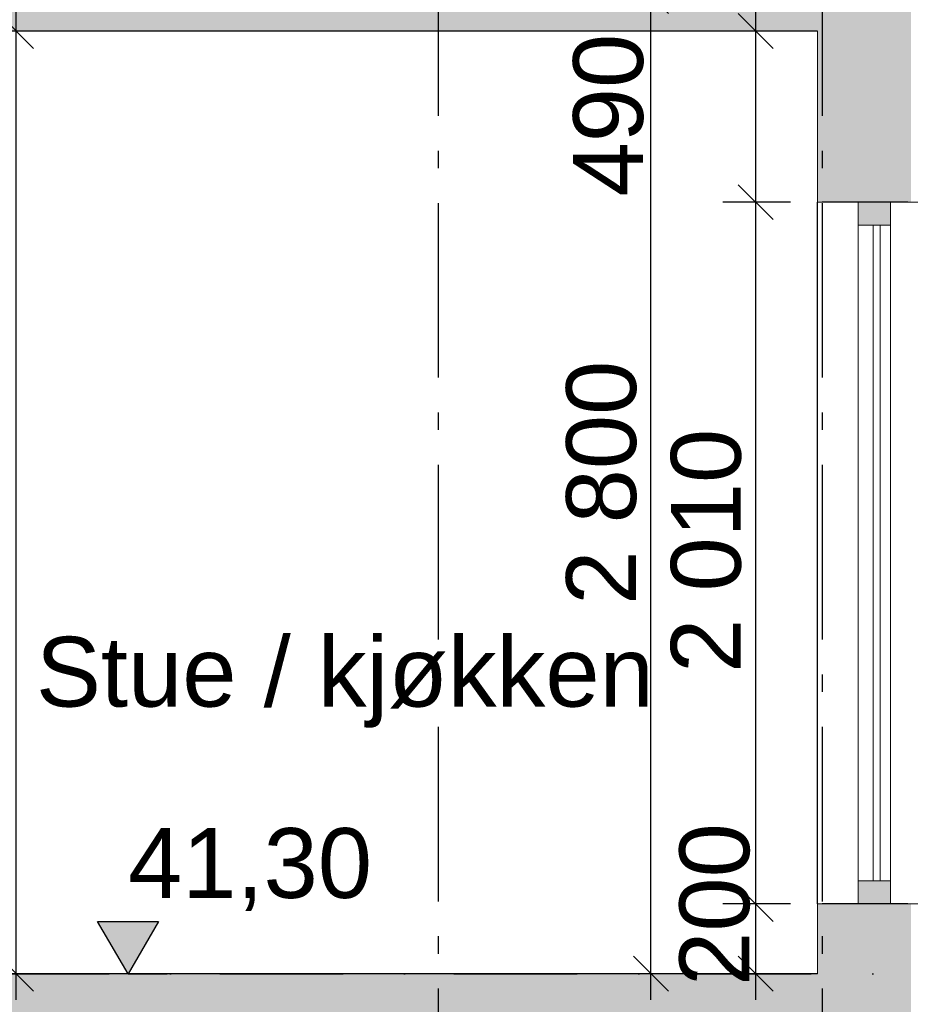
# Model space of a CAD drawing. Header units: millimetres. Extents: x 165469 to 174867448, y -6480348181 to 105421.
# Tile 13 of 20: x 174858180 to 174860731, y -6480306647 to -6480303827. Entities that reach past the tile are written whole.
import ezdxf
from ezdxf.enums import TextEntityAlignment as Align

# ---------------------------------------------------------------- set-up
doc = ezdxf.new("R2010")
doc.units = ezdxf.units.MM
doc.header["$LTSCALE"] = 0.5
doc.header["$MEASUREMENT"] = 0
for name, pattern in [('Akselinje', [1500, 1000, -200, 100, -200]), ('PLINE', [0]), ('Prikk & stiplet', [1340.555525, 705.555534, -352.777767, 0, -282.222223])]:
    doc.linetypes.add(name, pattern=pattern)
for name, color, linetype in [('23-- Yttervegger (Skravur)(Nye konstruksjoner)', 7, 'Continuous'), ('23-- Yttervegger(Nye konstruksjoner)', 7, 'Continuous'), ('244- Vinduer_ dører_ foldevegger(Nye konstruksjoner)', 7, 'Continuous'), ('251- Frittbærende dekker (Skravur)(Nye konstruksjoner)', 7, 'Continuous'), ('251- Frittbærende dekker(Nye konstruksjoner)', 7, 'Continuous'), ('82-- Modullinjer(Nye konstruksjoner)', 7, 'Continuous'), ('832- Tekst bygning(Nye konstruksjoner)', 7, 'Continuous'), ('842-M___1_100 Målsetting bygning(Nye konstruksjoner)', 7, 'Continuous')]:
    doc.layers.add(name, color=color, linetype=linetype)
for name, color, linetype, lineweight in [('234- Vinduer_ dører_ porter(Nye konstruksjoner)', 7, 'Continuous', 0), ('235- Utvendig kledning og overflate(Nye konstruksjoner)', 7, 'Continuous', 0), ('236- Innvendig kledning og overflate(Nye konstruksjoner)', 7, 'Continuous', 0)]:
    doc.layers.add(name, color=color, linetype=linetype, lineweight=lineweight)
doc.styles.add('GENERATED_STYLE_1', font='arial.ttf')
doc.styles.add('GENERATED_STYLE_2', font='arial.ttf')
doc.dimstyles.new('GENERATED_STYLE__1', dxfattribs={"dimtxt": 200, "dimasz": 95, "dimexe": 0.18, "dimexo": 1000, "dimgap": 0, "dimtad": 1, "dimdec": 0, "dimzin": 0, "dimdsep": 46, "dimtxsty": 'GENERATED_STYLE_1', "dimblk": 'ARROWHEAD_6', "dimblk1": 'ARROWHEAD_6', "dimblk2": 'ARROWHEAD_6', "dimcen": 0.09, "dimclrd": 256, "dimclre": 256, "dimclrt": 256, "dimadec": 1, "dimazin": 0, "dimtfac": 1, "dimtdec": 4, "dimtmove": 0, "dimatfit": 3, "dimfxl": 1, "dimtolj": 1, "dimtzin": 0, "dimarcsym": 0})
doc.dimstyles.new('GENERATED_STYLE__3', dxfattribs={"dimtxt": 200, "dimasz": 95, "dimexe": 0.18, "dimexo": 1000, "dimgap": 0, "dimtad": 1, "dimdec": 0, "dimzin": 0, "dimdsep": 46, "dimtxsty": 'GENERATED_STYLE_1', "dimblk": 'ARROWHEAD_6', "dimblk1": 'ARROWHEAD_6', "dimblk2": 'ARROWHEAD_6', "dimcen": 0.09, "dimclrd": 256, "dimclre": 256, "dimclrt": 256, "dimadec": 1, "dimazin": 0, "dimtfac": 1, "dimtdec": 4, "dimtmove": 2, "dimatfit": 3, "dimfxl": 1, "dimtolj": 1, "dimtzin": 0, "dimarcsym": 0})

# ---------------------------------------------------------------- blocks, each defined once
blk = doc.blocks.new('Standard grid marker[5]_2', base_point=(174859378.5, -6480291402))
at = {"layer": '82-- Modullinjer(Nye konstruksjoner)', "linetype": 'Akselinje'}
blk.add_line((174859378.5, -6480291602), (174859378.5, -6480311159.4), dxfattribs=at)
at = {"layer": '82-- Modullinjer(Nye konstruksjoner)', "style": 'GENERATED_STYLE_2'}
for tag, p in [('AC_MarkerText_1_0', (174859378.5, -6480290727)), ('AC_MarkerText_1_1', (174859378.5, -6480311684.4))]:
    blk.add_attdef(tag, text='', height=350, rotation=360, dxfattribs=at).set_placement(p, align=Align.TOP_CENTER)
blk = doc.blocks.new('Standard grid marker[6]_2', base_point=(174860478.5, -6480291402))
at = {"layer": '82-- Modullinjer(Nye konstruksjoner)', "linetype": 'Akselinje'}
blk.add_line((174860478.5, -6480291602), (174860478.5, -6480311159.4), dxfattribs=at)
at = {"layer": '82-- Modullinjer(Nye konstruksjoner)', "style": 'GENERATED_STYLE_2'}
for tag, p in [('AC_MarkerText_1_0', (174860478.5, -6480290727)), ('AC_MarkerText_1_1', (174860478.5, -6480311684.4))]:
    blk.add_attdef(tag, text='', height=350, rotation=360, dxfattribs=at).set_placement(p, align=Align.TOP_CENTER)
blk = doc.blocks.new('*D131', base_point=(168699949.2, -6480347859.4))
at = {"layer": '842-M___1_100 Målsetting bygning(Nye konstruksjoner)', "linetype": 'PLINE'}
for p, q in [((174860038.5, -6480303809.4), (174859938.5, -6480303709.4)), ((174859988.5, -6480303759.4), (174859988.5, -6480303684.4)), ((174860088.5, -6480303759.4), (174859894.8, -6480303759.4)), ((174859988.5, -6480306559.4), (174859988.5, -6480303759.4)), ((174859938.5, -6480306509.4), (174860038.5, -6480306609.4)), ((174860088.5, -6480306559.4), (174859894.8, -6480306559.4)), ((174859988.5, -6480306634.4), (174859988.5, -6480306559.4))]:
    blk.add_line(p, q, dxfattribs=at)
at = {"layer": '842-M___1_100 Målsetting bygning(Nye konstruksjoner)', "insert": (174859948.5, -6480305502.6), "char_height": 200, "attachment_point": 7, "rotation": 90, "style": 'GENERATED_STYLE_1'}
blk.add_mtext('\\A1;{\\pql;\\fArial|b0|i0|c0|p0;\\W1.000000;2\xa0800}', dxfattribs=at)
blk = doc.blocks.new('ARROWHEAD_6')
at = {"linetype": 'Continuous'}
for p, q in [((-0.5, -0.5), (0.5, 0.5)), ((0, 0), (-1, 0))]:
    blk.add_line(p, q, dxfattribs=at)
blk = doc.blocks.new('*D133', base_point=(168699949.2, -6480347859.4))
at = {"layer": '842-M___1_100 Målsetting bygning(Nye konstruksjoner)', "linetype": 'PLINE'}
for p, q in [((174858169.8, -6480303859.4), (174858169.8, -6480303784.4)), ((174858219.8, -6480303909.4), (174858119.8, -6480303809.4)), ((174858269.8, -6480303859.4), (174858076.1, -6480303859.4)), ((174858169.8, -6480306559.4), (174858169.8, -6480303859.4)), ((174858119.8, -6480306509.4), (174858219.8, -6480306609.4)), ((174858269.8, -6480306559.4), (174858076.1, -6480306559.4)), ((174858169.8, -6480306634.4), (174858169.8, -6480306559.4))]:
    blk.add_line(p, q, dxfattribs=at)
at = {"layer": '842-M___1_100 Målsetting bygning(Nye konstruksjoner)', "insert": (174858129.8, -6480305552.6), "char_height": 200, "attachment_point": 7, "rotation": 90, "style": 'GENERATED_STYLE_1'}
blk.add_mtext('\\A1;{\\pql;\\fArial|b0|i0|c0|p0;\\W1.000000;2\xa0700}', dxfattribs=at)
blk = doc.blocks.new('*D143', base_point=(168699949.2, -6480347859.4))
at = {"layer": '842-M___1_100 Målsetting bygning(Nye konstruksjoner)', "linetype": 'PLINE'}
for p, q in [((174860238.5, -6480306309.4), (174860338.5, -6480306409.4)), ((174860388.5, -6480306359.4), (174860194.8, -6480306359.4)), ((174860288.5, -6480306559.4), (174860288.5, -6480306359.4)), ((174860238.5, -6480306509.4), (174860338.5, -6480306609.4)), ((174860388.5, -6480306559.4), (174860194.8, -6480306559.4)), ((174860288.5, -6480306634.4), (174860288.5, -6480306559.4))]:
    blk.add_line(p, q, dxfattribs=at)
at = {"layer": '842-M___1_100 Målsetting bygning(Nye konstruksjoner)', "insert": (174860272.9, -6480306594.1), "char_height": 200, "attachment_point": 7, "rotation": 90, "style": 'GENERATED_STYLE_1'}
blk.add_mtext('\\A1;{\\pql;\\fArial|b0|i0|c0|p0;\\W1.000000;200}', dxfattribs=at)
blk = doc.blocks.new('*D144', base_point=(168699949.2, -6480347859.4))
at = {"layer": '842-M___1_100 Målsetting bygning(Nye konstruksjoner)', "linetype": 'PLINE'}
for p, q in [((174860238.5, -6480304299.4), (174860338.5, -6480304399.4)), ((174860388.5, -6480304349.4), (174860194.8, -6480304349.4)), ((174860288.5, -6480306359.4), (174860288.5, -6480304349.4)), ((174860238.5, -6480306309.4), (174860338.5, -6480306409.4)), ((174860388.5, -6480306359.4), (174860194.8, -6480306359.4))]:
    blk.add_line(p, q, dxfattribs=at)
at = {"layer": '842-M___1_100 Målsetting bygning(Nye konstruksjoner)', "insert": (174860248.5, -6480305697.6), "char_height": 200, "attachment_point": 7, "rotation": 90, "style": 'GENERATED_STYLE_1'}
blk.add_mtext('\\A1;{\\pql;\\fArial|b0|i0|c0|p0;\\W1.000000;2\xa0010}', dxfattribs=at)
blk = doc.blocks.new('*D145', base_point=(168699949.2, -6480347859.4))
at = {"layer": '842-M___1_100 Målsetting bygning(Nye konstruksjoner)', "linetype": 'PLINE'}
for p, q in [((174860288.5, -6480303859.4), (174860288.5, -6480303784.4)), ((174860338.5, -6480303909.4), (174860238.5, -6480303809.4)), ((174860388.5, -6480303859.4), (174860194.8, -6480303859.4)), ((174860288.5, -6480304349.4), (174860288.5, -6480303859.4)), ((174860238.5, -6480304299.4), (174860338.5, -6480304399.4)), ((174860388.5, -6480304349.4), (174860194.8, -6480304349.4))]:
    blk.add_line(p, q, dxfattribs=at)
at = {"layer": '842-M___1_100 Målsetting bygning(Nye konstruksjoner)', "insert": (174859968.5, -6480304333.2), "char_height": 200, "attachment_point": 7, "rotation": 90, "style": 'GENERATED_STYLE_1'}
blk.add_mtext('\\A1;{\\pql;\\fArial|b0|i0|c0|p0;\\W1.000000;490}', dxfattribs=at)
blk = doc.blocks.new('*D151', base_point=(168699949.2, -6480347859.4))
at = {"layer": '842-M___1_100 Målsetting bygning(Nye konstruksjoner)', "linetype": 'PLINE'}
for p, q in [((174863521.5, -6480299694.8), (174863521.5, -6480299619.8)), ((174863571.5, -6480299744.8), (174863471.5, -6480299644.8)), ((174863615.2, -6480299694.8), (174863421.5, -6480299694.8)), ((174863521.5, -6480310079.4), (174863521.5, -6480299694.8)), ((174863471.5, -6480310029.4), (174863571.5, -6480310129.4)), ((174863615.2, -6480310079.4), (174863421.5, -6480310079.4)), ((174863521.5, -6480310154.4), (174863521.5, -6480310079.4))]:
    blk.add_line(p, q, dxfattribs=at)
at = {"layer": '842-M___1_100 Målsetting bygning(Nye konstruksjoner)', "insert": (174863481.5, -6480305268.5), "char_height": 200, "attachment_point": 7, "rotation": 90, "style": 'GENERATED_STYLE_1'}
blk.add_mtext('\\A1;{\\pql;\\fArial|b0|i0|c0|p0;\\W1.000000;10390}', dxfattribs=at)

msp = doc.modelspace()

# ---------------------------------------------------------------- hatches: boundary and pattern name
at = {"layer": '23-- Yttervegger (Skravur)(Nye konstruksjoner)', "linetype": 'Continuous'}
for points in [[(174860478.5, -6480303315.4), (174860478.5, -6480303794.4), (174860478.5, -6480303859.4), (174860478.5, -6480304349.4), (174860526.5, -6480304349.4), (174860526.5, -6480303337.8)], [(174860526.5, -6480303337.8), (174860526.5, -6480304349.4), (174860674.5, -6480304349.4), (174860724.5, -6480304349.4), (174860724.5, -6480303430.1)], [(174860733.5, -6480303434.3), (174860724.5, -6480303430.1), (174860724.5, -6480304349.4), (174860733.5, -6480304349.4)], [(174860465.5, -6480304349.4), (174860478.5, -6480304349.4), (174860478.5, -6480303859.4), (174860465.5, -6480303859.4)], [(174860582.5, -6480304415.4), (174860674.5, -6480304415.4), (174860674.5, -6480304349.4), (174860582.5, -6480304349.4)], [(174860674.5, -6480306359.4), (174860674.5, -6480306293.4), (174860582.5, -6480306293.4), (174860582.5, -6480306359.4)], [(174860465.5, -6480306359.4), (174860465.5, -6480306559.4), (174860478.5, -6480306559.4), (174860478.5, -6480306359.4)], [(174860478.5, -6480306359.4), (174860478.5, -6480306559.4), (174860526.5, -6480306559.4), (174860526.5, -6480306359.4)], [(174860526.5, -6480306359.4), (174860526.5, -6480306559.4), (174860724.5, -6480306559.4), (174860724.5, -6480306359.4), (174860674.5, -6480306359.4)], [(174860724.5, -6480306359.4), (174860724.5, -6480306559.4), (174860733.5, -6480306559.4), (174860733.5, -6480306359.4)], [(174860526.5, -6480307849.4), (174860674.5, -6480307849.4), (174860724.5, -6480307849.4), (174860724.5, -6480306559.4), (174860526.5, -6480306559.4), (174860526.5, -6480306859.4)], [(174860733.5, -6480306559.4), (174860724.5, -6480306559.4), (174860724.5, -6480307849.4), (174860733.5, -6480307849.4)]]:
    msp.add_hatch(color=256, dxfattribs=at).paths.add_polyline_path(points)
at = {"layer": '251- Frittbærende dekker (Skravur)(Nye konstruksjoner)', "linetype": 'Continuous'}
for points in [[(174860478.5, -6480303794.4), (174850891.5, -6480303794.4), (174850891.5, -6480303859.4), (174860478.5, -6480303859.4)], [(174860526.5, -6480306559.4), (174850830.5, -6480306559.4), (174850830.5, -6480306859.4), (174860526.5, -6480306859.4)]]:
    msp.add_hatch(color=256, dxfattribs=at).paths.add_polyline_path(points)
at = {"layer": '842-M___1_100 Målsetting bygning(Nye konstruksjoner)', "linetype": 'Continuous'}
msp.add_hatch(color=256, dxfattribs=at).paths.add_polyline_path([(174858490.5, -6480306559.4), (174858577.5, -6480306409.4), (174858403.5, -6480306409.4)])

# ---------------------------------------------------------------- linework, layer by layer
at = {"linetype": 'Prikk & stiplet'}
msp.add_line((174840653.6, -6480306559.4), (174865311.5, -6480306559.4), dxfattribs=at)
at = {"layer": '23-- Yttervegger(Nye konstruksjoner)', "linetype": 'PLINE', "flags": 128}
for points in [[(174860724.5, -6480304349.4), (174860674.5, -6480304349.4), (174860582.5, -6480304349.4), (174860526.5, -6480304349.4), (174860478.5, -6480304349.4)], [(174860724.5, -6480306359.4), (174860674.5, -6480306359.4), (174860582.5, -6480306359.4), (174860526.5, -6480306359.4), (174860478.5, -6480306359.4)]]:
    msp.add_lwpolyline(points, dxfattribs=at)
at = {"layer": '234- Vinduer_ dører_ porter(Nye konstruksjoner)', "linetype": 'PLINE'}
for p, q in [((174860582.5, -6480304349.4), (174860582.5, -6480304415.4)), ((174860674.5, -6480304349.4), (174860674.5, -6480304415.4)), ((174860582.5, -6480304415.4), (174860582.5, -6480306293.4)), ((174860674.5, -6480304415.4), (174860582.5, -6480304415.4)), ((174860625.5, -6480304415.4), (174860625.5, -6480306293.4)), ((174860645.5, -6480306293.4), (174860645.5, -6480304415.4)), ((174860674.5, -6480304415.4), (174860674.5, -6480306293.4)), ((174860582.5, -6480306293.4), (174860582.5, -6480306359.4)), ((174860674.5, -6480306293.4), (174860582.5, -6480306293.4)), ((174860674.5, -6480306293.4), (174860674.5, -6480306359.4))]:
    msp.add_line(p, q, dxfattribs=at)
at = {"layer": '235- Utvendig kledning og overflate(Nye konstruksjoner)', "linetype": 'PLINE', "flags": 128}
for points in [[(174860811.5, -6480304349.4), (174860792.5, -6480304349.4), (174860756.5, -6480304349.4), (174860733.5, -6480304349.4), (174860724.5, -6480304349.4)], [(174860811.5, -6480306359.4), (174860792.5, -6480306359.4), (174860756.5, -6480306359.4), (174860733.5, -6480306359.4), (174860724.5, -6480306359.4)]]:
    msp.add_lwpolyline(points, dxfattribs=at)
at = {"layer": '236- Innvendig kledning og overflate(Nye konstruksjoner)', "linetype": 'PLINE'}
for p, q in [((174860465.5, -6480303859.4), (174860465.5, -6480304349.4)), ((174860478.5, -6480304349.4), (174860465.5, -6480304349.4)), ((174860465.5, -6480306359.4), (174860465.5, -6480306559.4)), ((174860478.5, -6480306359.4), (174860465.5, -6480306359.4))]:
    msp.add_line(p, q, dxfattribs=at)
at = {"layer": '244- Vinduer_ dører_ foldevegger(Nye konstruksjoner)', "linetype": 'PLINE'}
msp.add_line((174860465.5, -6480306359.4), (174860465.5, -6480304349.4), dxfattribs=at)
at = {"layer": '251- Frittbærende dekker(Nye konstruksjoner)', "linetype": 'PLINE'}
for p, q in [((174860465.5, -6480303859.4), (174855803.9, -6480303859.4)), ((174860465.5, -6480306559.4), (174856293.9, -6480306559.4))]:
    msp.add_line(p, q, dxfattribs=at)
at = {"layer": '842-M___1_100 Målsetting bygning(Nye konstruksjoner)', "linetype": 'PLINE'}
for p, q in [((174858490.5, -6480306559.4), (174858403.5, -6480306409.4)), ((174858403.5, -6480306409.4), (174858577.5, -6480306409.4)), ((174858577.5, -6480306409.4), (174858490.5, -6480306559.4)), ((174858490.5, -6480306559.4), (174858378, -6480306559.4)), ((174858490.5, -6480306559.4), (174858603, -6480306559.4))]:
    msp.add_line(p, q, dxfattribs=at)

# ---------------------------------------------------------------- block references
at = {"layer": '82-- Modullinjer(Nye konstruksjoner)', "linetype": 'PLINE'}
for name, p in [('Standard grid marker[5]_2', (174859378.5, -6480291402)), ('Standard grid marker[6]_2', (174860478.5, -6480291402))]:
    msp.add_blockref(name, p, dxfattribs=at)

# ---------------------------------------------------------------- texts
at = {"layer": '832- Tekst bygning(Nye konstruksjoner)', "linetype": 'Continuous', "insert": (174858226.7, -6480305594.3), "char_height": 200, "attachment_point": 1, "style": 'GENERATED_STYLE_1'}
msp.add_mtext('\\A1;{\\pql;\\fArial|b0|i0|c0|p0;\\W1.000000;S\\fArial|b0|i0|c0|p0;\\W1.000000;tue / kjøkken}', dxfattribs=at)
at = {"layer": '842-M___1_100 Målsetting bygning(Nye konstruksjoner)', "insert": (174858490.5, -6480306379.4), "char_height": 200, "attachment_point": 7, "style": 'GENERATED_STYLE_1'}
msp.add_mtext('\\A1;{\\pql;\\fArial|b0|i0|c0|p0;\\W1.000000;41,30}', dxfattribs=at)

# ---------------------------------------------------------------- dimensions: what is measured, and where the dimension line sits
at = {"layer": '842-M___1_100 Målsetting bygning(Nye konstruksjoner)', "linetype": 'Continuous'}
dim = msp.add_linear_dim(base=(174863521.5, -6480299694.8), p1=(174862911.5, -6480310079.4), p2=(174852928.5, -6480299694.8), angle=90, text='10390', dimstyle='GENERATED_STYLE__1', dxfattribs=at)
dim.commit()
dim.dimension.update_dxf_attribs({"geometry": '*D151', "text_midpoint": (174863381.5, -6480304887.9), "dimtype": 160, "text_rotation": 90})
for base, p1, p2, dimstyle, picture, middle in [((174859988.5, -6480303759.4), (174860478.5, -6480306559.4), (174860465.5, -6480303759.4), 'GENERATED_STYLE__1', '*D131', (174859848.5, -6480305159.5)), ((174858169.8, -6480303859.4), (174860465.5, -6480306559.4), (174860465.5, -6480303859.4), 'GENERATED_STYLE__1', '*D133', (174858029.8, -6480305209.5)), ((174860288.5, -6480303859.4), (174860465.5, -6480304349.4), (174860478.5, -6480303859.4), 'GENERATED_STYLE__1', '*D145', (174859868.5, -6480304104.9)), ((174860288.5, -6480304349.4), (174860465.5, -6480306359.4), (174860465.5, -6480304349.4), 'GENERATED_STYLE__1', '*D144', (174860148.5, -6480305354.5)), ((174860288.5, -6480306359.4), (174860478.5, -6480306559.4), (174860465.5, -6480306359.4), 'GENERATED_STYLE__3', '*D143', (174860172.9, -6480306365.8))]:
    dim = msp.add_linear_dim(base=base, p1=p1, p2=p2, angle=90, dimstyle=dimstyle, dxfattribs=at)
    dim.commit()
    dim.dimension.update_dxf_attribs({"geometry": picture, "text_midpoint": middle, "dimtype": 160, "text_rotation": 90})

doc.saveas('drawing.dxf')
